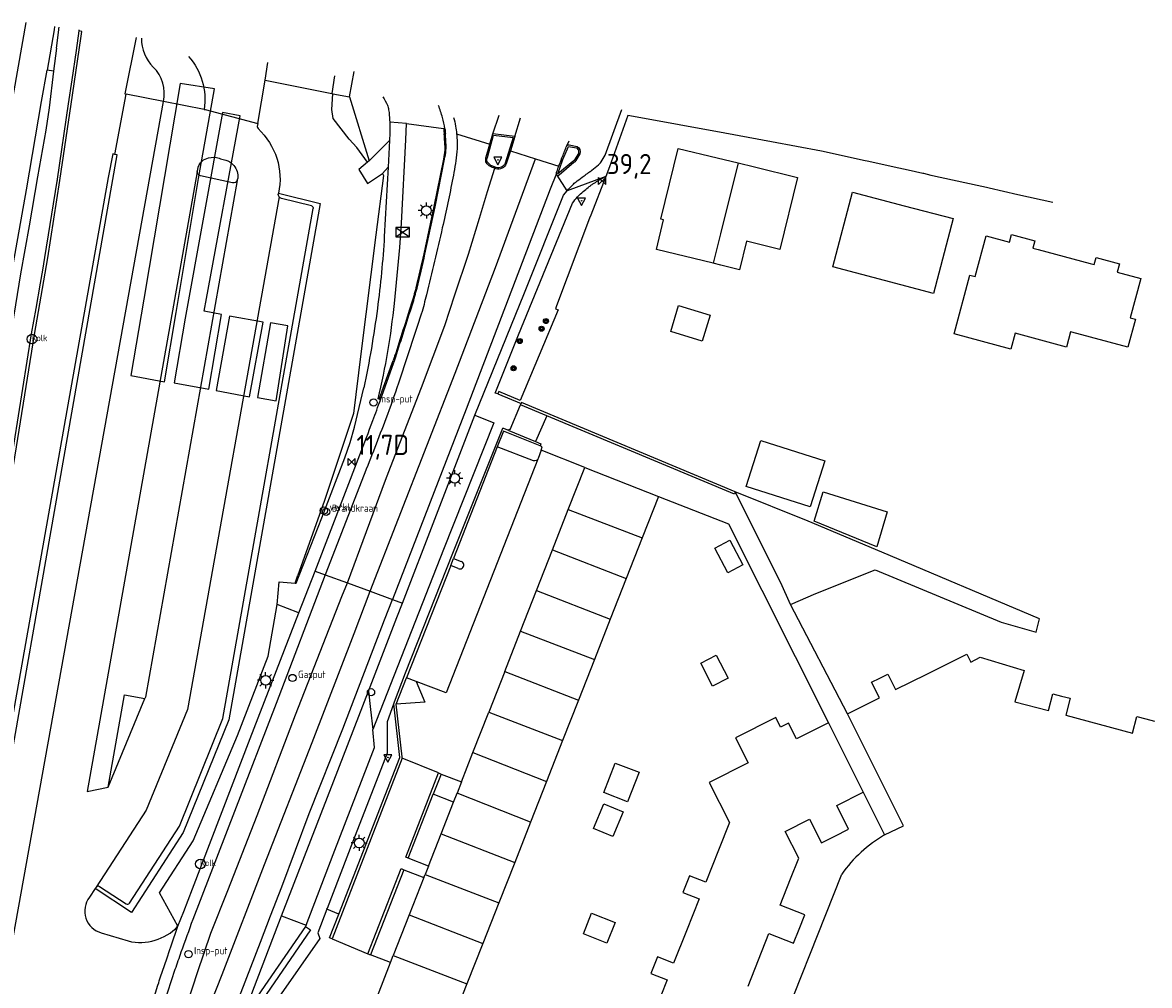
# Model space of a CAD drawing. Extents: x 167690 to 168394, y 440139 to 441022.
# Tile 14 of 15: x 168097 to 168237, y 440879 to 440999. Entities that reach past the tile are written whole.
import ezdxf

# ---------------------------------------------------------------- set-up
doc = ezdxf.new("R2010")
doc.units = 0
doc.header["$LTSCALE"] = 4
doc.layers.get('0').update_dxf_attribs({"linetype": 'CONTINUOUS'})
for name, color, linetype in [('G_BTD', 3, 'CONTINUOUS'), ('G_OBWUPP1', 2, 'ByLayer'), ('G_OTD', 32, 'CONTINUOUS'), ('G_OWG', 6, 'CONTINUOUS'), ('G_PND', 1, 'CONTINUOUS'), ('G_WGD', 7, 'CONTINUOUS'), ('G_WGI', 1, 'CONTINUOUS'), ('LWGI', 7, 'CONTINUOUS'), ('PPALHM', 10, 'CONTINUOUS'), ('PVGO', 102, 'CONTINUOUS')]:
    doc.layers.add(name, color=color, linetype=linetype)
for name, color, linetype, true_color in [('PBRD', 7, 'CONTINUOUS', 0xbd2877), ('PKST', 7, 'CONTINUOUS', 0xbd2877), ('PPAL', 7, 'CONTINUOUS', 0xbd2877), ('PPUT', 7, 'CONTINUOUS', 0xbd2877)]:
    doc.layers.add(name, color=color, linetype=linetype, true_color=true_color)
doc.styles.add('ISO', font='ISO')

# ---------------------------------------------------------------- blocks, each defined once
blk = doc.blocks.new('verkeersbord')
at = {"color": 0}
for p, q in [((0.5, 0.32), (-0.5, 0.32)), ((-0.5, 0.32), (0, -0.6)), ((0, -0.6), (0.5, 0.32))]:
    blk.add_line(p, q, dxfattribs=at)
blk = doc.blocks.new('verkeersbord-pl')
at = {"linetype": 'Continuous'}
blk.add_circle((0, 0), 0.03, dxfattribs=at)
blk = doc.blocks.new('schk.dwg')
for p, q in [((0.86, 0.56), (-0.86, 0.56)), ((-0.86, 0.56), (-0.86, -0.56)), ((0.86, -0.56), (0.86, 0.56)), ((-0.86, -0.56), (0.86, -0.56))]:
    blk.add_line(p, q)
at = {"linetype": 'Continuous'}
for p, q in [((-0.86, 0.56), (0.86, -0.56)), ((-0.86, -0.56), (0.86, 0.56))]:
    blk.add_line(p, q, dxfattribs=at)
blk = doc.blocks.new('lichtmast')
at = {"color": 0}
for p, q in [((-0.6, 0), (-1, 0)), ((-0.71, 0.71), (-0.42, 0.42)), ((0, 0.6), (0, 1)), ((0.42, 0.42), (0.71, 0.71)), ((0.6, 0), (1, 0)), ((-0.42, -0.42), (-0.71, -0.71)), ((0, -0.6), (0, -1)), ((0.42, -0.42), (0.71, -0.71))]:
    blk.add_line(p, q, dxfattribs=at)
blk.add_circle((0, 0), 0.6, dxfattribs=at)
blk = doc.blocks.new('brandkraan')
at = {"color": 0}
blk.add_circle((0, 0), 0.45, dxfattribs=at)
at = {"color": 0, "style": 'ISO'}
blk.add_attdef('BRANDKRAAN', (0.7, 0), '', height=0.9, dxfattribs=at)
blk = doc.blocks.new('verklikker')
at = {"color": 0}
blk.add_circle((0, 0), 0.45, dxfattribs=at)
at = {"color": 0, "style": 'ISO'}
blk.add_attdef('VERKLIKKER', (0.7, 0), '', height=0.9, dxfattribs=at)
blk = doc.blocks.new('kilometerpaal')
at = {"color": 0}
for p, q in [((-0.44, 0.44), (0.44, -0.44)), ((-0.44, -0.44), (-0.44, 0.44)), ((0.44, 0.44), (-0.44, -0.44)), ((0.44, -0.44), (0.44, 0.44))]:
    blk.add_line(p, q, dxfattribs=at)
at = {"color": 0, "style": 'ISO'}
blk.add_attdef('KILOMETERPAAL', (0.59, 0.87), '', height=2.5, dxfattribs=at)
blk = doc.blocks.new('klok')
at = {"color": 0}
blk.add_circle((0, 0), 0.45, dxfattribs=at)
at = {"style": 'ISO'}
blk.add_attdef('KLOK', (0.7, 0), '', height=0.9, dxfattribs=at)
blk = doc.blocks.new('verkeersteller')
at = {"color": 0}
blk.add_circle((0, 0), 0.45, dxfattribs=at)
blk = doc.blocks.new('afsl-gas')
at = {"color": 0}
blk.add_circle((0, 0), 0.45, dxfattribs=at)
at = {"color": 0, "style": 'ISO'}
blk.add_attdef('AFSL-GAS', (0.7, 0), '', height=0.9, dxfattribs=at)
blk = doc.blocks.new('kolk')
at = {"color": 0}
blk.add_circle((0, 0), 0.6, dxfattribs=at)
at = {"color": 0, "linetype": 'Continuous', "style": 'ISO'}
blk.add_attdef('KOLK', (-0.04, -0.26), '', height=0.8, dxfattribs=at)
blk = doc.blocks.new('boom')
at = {"color": 0}
for radius in [0.315, 0.225, 0.135]:
    blk.add_circle((0, 0), radius, dxfattribs=at)

msp = doc.modelspace()

# ---------------------------------------------------------------- linework, layer by layer
at = {"layer": 'G_BTD', "linetype": 'Continuous', "transparency": 33554687}
for points in [[(168139.975, 440981.198), (168138.649, 440983.022), (168137.676, 440984.069), (168135.697, 440986.599), (168135.548, 440987.73), (168135.664, 440989.684)], [(168161.361, 440945.985), (168156.825, 440947.838), (168156.059, 440945.888)], [(168150.274, 440931.163), (168150.619, 440932.041)], [(168116.425, 440886.393), (168114.137, 440890.528), (168118.327, 440897.01), (168123.841, 440910.071), (168127.616, 440919.896), (168128.767, 440926.3)], [(168143.512, 440913.948), (168144.795, 440917.214)], [(168136.395, 440887.922), (168143.973, 440907.318), (168143.209, 440913.985)]]:
    msp.add_lwpolyline(points, dxfattribs=at)
at = {"layer": 'G_OBWUPP1', "transparency": 33554687}
for points in [[(168116.726, 440990.952), (168112.196, 440964.195), (168110.586, 440954.72), (168114.78, 440953.947), (168116.234, 440962.565), (168118.988, 440979.159), (168120.957, 440990.299), (168116.726, 440990.952)], [(168120.257, 440953.051), (168121.825, 440962.284), (168119.698, 440962.717), (168119.982, 440964.263), (168124.152, 440986.926), (168121.979, 440987.359), (168117.335, 440961.833), (168115.974, 440953.831), (168120.257, 440953.051)], [(168122.835, 440962.094), (168121.178, 440952.868), (168125.326, 440952.076), (168127.01, 440961.366), (168122.835, 440962.094)], [(168130.07, 440960.904), (168127.916, 440961.273), (168126.322, 440951.998), (168128.606, 440951.574), (168130.07, 440960.904)]]:
    msp.add_lwpolyline(points, dxfattribs=at)
at = {"layer": 'G_OTD', "linetype": 'Continuous', "transparency": 33554687}
for points in [[(168206.533, 440975.791), (168212.606, 440974.196), (168210.17, 440964.914), (168204.082, 440966.513), (168197.682, 440968.193), (168200.118, 440977.475), (168206.533, 440975.791)], [(168215.338, 440966.996), (168216.704, 440972.065), (168219.612, 440971.28), (168219.861, 440972.204), (168222.751, 440971.425), (168222.511, 440970.535), (168223.152, 440970.362), (168229.631, 440968.615), (168230.117, 440968.484), (168230.355, 440969.367), (168233.233, 440968.591), (168232.955, 440967.558), (168235.903, 440966.763), (168234.586, 440961.878), (168235.235, 440961.703), (168234.304, 440958.242), (168227.327, 440960.118), (168227.19, 440960.155), (168226.661, 440958.234), (168220.313, 440959.982), (168219.78, 440958), (168212.741, 440959.897), (168214.701, 440967.168), (168215.338, 440966.996)], [(168185.587, 440940.3), (168159.055, 440951.368), (168159.006, 440951.25)], [(168196.688, 440944.139), (168194.878, 440938.451), (168186.936, 440940.979), (168188.746, 440946.667), (168196.688, 440944.139)], [(168192.417, 440926.308), (168195.578, 440927.682), (168202.955, 440930.639), (168218.585, 440924.14), (168222.912, 440922.876), (168223.345, 440924.547), (168203.778, 440932.797), (168194.615, 440936.66), (168185.587, 440940.3)], [(168204.414, 440937.802), (168203.126, 440933.487), (168195.39, 440936.674), (168196.508, 440940.296), (168204.414, 440937.802)], [(168184.644, 440930.254), (168183.038, 440933.327), (168184.898, 440934.3), (168186.505, 440931.227), (168184.644, 440930.254)], [(168182.77, 440916.174), (168181.297, 440919.039), (168183.216, 440920.026), (168184.689, 440917.161), (168182.77, 440916.174)], [(168199.489, 440912.759), (168203.472, 440914.753), (168202.503, 440916.689), (168203.515, 440917.195), (168204.517, 440917.696), (168205.481, 440915.762), (168209.333, 440917.676), (168214.312, 440920.15), (168214.81, 440919.147), (168215.97, 440919.767), (168221.433, 440918.133), (168220.273, 440914.257), (168224.424, 440913.165), (168224.974, 440915.256), (168226.062, 440914.967), (168227.145, 440914.68), (168226.584, 440912.588), (168230.746, 440911.461), (168234.848, 440910.351), (168235.413, 440912.441), (168236.524, 440912.141), (168237.583, 440911.856)], [(168197.141, 440911.642), (168193.162, 440909.658), (168192.198, 440911.59), (168191.204, 440911.093), (168190.601, 440912.291), (168185.626, 440909.789), (168187.192, 440906.676), (168182.343, 440904.253), (168184.849, 440899.27), (168183.491, 440895.85), (168181.91, 440891.867), (168179.914, 440892.66), (168179.5, 440891.619), (168179.087, 440890.579), (168181.086, 440889.791), (168179.514, 440885.818), (168177.936, 440881.829), (168175.938, 440882.62), (168175.526, 440881.577), (168175.115, 440880.537), (168177.114, 440879.748), (168175.549, 440875.775)], [(168170.698, 440906.65), (168173.645, 440905.504), (168172.22, 440901.841), (168169.274, 440902.987), (168170.698, 440906.65)], [(168187.189, 440878.981), (168188.473, 440882.233), (168189.762, 440885.497), (168192.823, 440884.292), (168193.523, 440886.059), (168194.217, 440887.809), (168191.15, 440889.025), (168192.44, 440892.286), (168193.455, 440894.854), (168191.779, 440898.161), (168194.774, 440899.677), (168196.262, 440896.734), (168197.952, 440897.579), (168199.649, 440898.428), (168198.181, 440901.385), (168201.468, 440903.022)], [(168168.014, 440898.542), (168169.296, 440901.597), (168171.675, 440900.599), (168170.392, 440897.543), (168168.014, 440898.542)], [(168147.587, 440778.704), (168148.326, 440780.57), (168148.179, 440780.654), (168152.731, 440792.266), (168166.202, 440826.11), (168166.173, 440826.125), (168166.803, 440827.75), (168172.129, 440825.622), (168198.797, 440892.864)], [(168170.673, 440886.883), (168169.663, 440884.318), (168166.736, 440885.47), (168167.746, 440888.035), (168170.673, 440886.883)]]:
    msp.add_lwpolyline(points, dxfattribs=at)
msp.add_lwpolyline([(168204.117, 440897.743, 0.1079577), (168198.797, 440892.864)], format="xyb", dxfattribs=at)
at = {"layer": 'G_OWG', "linetype": 'Continuous', "transparency": 33554687}
for points in [[(168101.012, 440992.472), (168100.198, 440992.617)], [(168137.719, 440989.32), (168140.141, 440981.365)], [(168142.708, 440986.144), (168142.722, 440985.914)], [(168143.292, 440963.669), (168143.963, 440970.627), (168144.158, 440973.617), (168144.723, 440983.969), (168144.777, 440985.975)], [(168142.535, 440980.592), (168142.038, 440971.983)], [(168141.808, 440979.79), (168141.93, 440979.553), (168141, 440972.173), (168139.14, 440957.412), (168138.21, 440950.031), (168134.563, 440939.097), (168131.324, 440929.951)], [(168169.504, 440979.434), (168167.658, 440974.626), (168167.507, 440974.237), (168163.42, 440963.373), (168163.288, 440962.998), (168163.6, 440962.889), (168158.896, 440951.633), (168156.232, 440952.728), (168156.122, 440952.447)], [(168130.977, 440928.97), (168131.121, 440928.957), (168134.28, 440937.086), (168137.15, 440944.521), (168137.805, 440946.406), (168138.336, 440948.323), (168139.492, 440953.19)], [(168141.42, 440951.775), (168141.266, 440951.833)], [(168141.561, 440951.723), (168141.42, 440951.775)], [(168130.977, 440928.97), (168131.324, 440929.951)], [(168128.767, 440926.3), (168129.008, 440929.137)], [(168129.008, 440929.137), (168130.977, 440928.97)], [(168131.441, 440925.289), (168131.301, 440925.342), (168128.767, 440926.3)]]:
    msp.add_lwpolyline(points, dxfattribs=at)
for points in [[(168142.722, 440985.914, -0.0182866), (168142.737, 440985.095)], [(168142.737, 440985.095, -0.0125223), (168142.682, 440983.896)], [(168142.038, 440971.983, -0.0086755), (168141.687, 440967.497)], [(168141.687, 440967.497, -0.0089348), (168141.179, 440963.027)], [(168141.266, 440951.833, 0.0336244), (168143.292, 440963.669)], [(168141.179, 440963.027, -0.0095204), (168140.432, 440958.092)], [(168140.432, 440958.092, -0.0098219), (168139.492, 440953.19)]]:
    msp.add_lwpolyline(points, format="xyb", dxfattribs=at)
at = {"layer": 'G_PND', "linetype": 'Continuous', "transparency": 33554687}
for points in [[(168182.85, 440968.647), (168175.798, 440970.362), (168176.693, 440974.041), (168176.352, 440974.124), (168178.489, 440982.904), (168183.347, 440981.723), (168185.922, 440981.097)], [(168185.922, 440981.097), (168187.969, 440980.599), (168193.294, 440979.305), (168191.125, 440970.379), (168186.982, 440971.386), (168186.123, 440967.851), (168183.784, 440968.42), (168182.85, 440968.647)], [(168185.922, 440981.097), (168183.757, 440972.322), (168182.85, 440968.647)], [(168182.458, 440962.199), (168181.477, 440959.001), (168177.569, 440960.201), (168178.551, 440963.399), (168182.458, 440962.199)], [(168176.061, 440939.726), (168174.039, 440934.582)], [(168164.867, 440938.126), (168174.039, 440934.582)], [(168174.039, 440934.582), (168172.06, 440929.547)], [(168162.892, 440933.09), (168172.06, 440929.547)], [(168172.06, 440929.547), (168170.081, 440924.512)], [(168160.917, 440928.053), (168170.081, 440924.512)], [(168170.081, 440924.512), (168168.105, 440919.485)], [(168158.945, 440923.026), (168168.105, 440919.485)], [(168168.105, 440919.485), (168166.129, 440914.46)], [(168156.973, 440917.999), (168166.129, 440914.46)], [(168166.129, 440914.46), (168164.154, 440909.435)], [(168155.002, 440912.972), (168164.154, 440909.435)], [(168164.154, 440909.435), (168162.159, 440904.359)], [(168153.03, 440907.945), (168162.159, 440904.359)], [(168162.159, 440904.359), (168160.181, 440899.326)], [(168160.181, 440899.326), (168151.06, 440902.922)], [(168160.181, 440899.326), (168158.217, 440894.33)], [(168149.075, 440897.862), (168158.217, 440894.33)], [(168158.217, 440894.33), (168156.238, 440889.295)], [(168147.1, 440892.826), (168156.238, 440889.295)], [(168156.238, 440889.295), (168154.262, 440884.269)], [(168145.128, 440887.799), (168154.262, 440884.269)], [(168154.262, 440884.269), (168152.286, 440879.242)], [(168143.157, 440882.772), (168152.286, 440879.242)], [(168152.286, 440879.242), (168150.311, 440874.218)]]:
    msp.add_lwpolyline(points, dxfattribs=at)
at = {"layer": 'G_WGD', "linetype": 'Continuous', "transparency": 33554687}
for points in [[(168093.933, 440977.792), (168097.606, 440998.52)], [(168101.141, 440998.033), (168101.071, 440997.631), (168100.198, 440992.617)], [(168101.372, 440995.36), (168101.655, 440997.628), (168101.668, 440997.739), (168101.706, 440997.955)], [(168104.155, 440997.616), (168104.144, 440997.475), (168103.791, 440995.058)], [(168111.233, 440996.657), (168109.84, 440989.664), (168110.017, 440989.628)], [(168103.791, 440995.058), (168103.261, 440991.424), (168102.821, 440988.415), (168101.454, 440979.092), (168101.437, 440978.974), (168101.419, 440978.86), (168099.885, 440969.375), (168099.623, 440967.787), (168099.353, 440966.201), (168098.803, 440963.058), (168098.244, 440959.916), (168094.466, 440936.168)], [(168101.372, 440995.36), (168101.012, 440992.472)], [(168127.24, 440991.372), (168127.605, 440993.542)], [(168090.073, 440932.002), (168090.419, 440934.138), (168092.985, 440950.366), (168095.825, 440967.534), (168097.643, 440977.779), (168099.517, 440988.705), (168100.198, 440992.617)], [(168101.012, 440992.472), (168100.449, 440987.957), (168100.064, 440985.182), (168099.023, 440979.375), (168097.99, 440973.312), (168096.888, 440967.357), (168094.111, 440950.193), (168091.575, 440933.934), (168091.261, 440931.829)], [(168126.336, 440985.992), (168127.24, 440991.372)], [(168127.24, 440991.372), (168135.533, 440989.71)], [(168135.869, 440991.918), (168135.533, 440989.71)], [(168137.719, 440989.32), (168138.3, 440992.453)], [(168091.288, 440858.987), (168114.639, 440988.711)], [(168108.601, 440982.165), (168110.017, 440989.628)], [(168114.639, 440988.711), (168110.017, 440989.628)], [(168119.685, 440987.741), (168114.639, 440988.711)], [(168135.533, 440989.71), (168135.664, 440989.684)], [(168135.664, 440989.684), (168137.719, 440989.32)], [(168119.685, 440987.741), (168119.801, 440987.719), (168126.336, 440985.992)], [(168169.438, 440982.079), (168171.514, 440987.738)], [(168126.336, 440985.992), (168126.275, 440985.63)], [(168144.777, 440985.975), (168142.708, 440986.144)], [(168144.777, 440985.975), (168149.399, 440985.364)], [(168155.493, 440984.719), (168156.308, 440987.035)], [(168158.242, 440984.369), (168158.942, 440986.682)], [(168224.987, 440976.199), (168220.655, 440977.148), (168217.063, 440977.983), (168216.899, 440978.017), (168216.734, 440978.052), (168215.583, 440978.322), (168210.044, 440979.508), (168209.872, 440979.551), (168208.995, 440979.773), (168208.861, 440979.807), (168207.02, 440980.213), (168205.866, 440980.446), (168201.961, 440981.319), (168201.715, 440981.374), (168196.301, 440982.566), (168190.066, 440983.712), (168184.285, 440984.78), (168172.955, 440986.851), (168172.272, 440986.97), (168169.96, 440980.62), (168169.504, 440979.434)], [(168149.399, 440985.364), (168149.554, 440985.344)], [(168151.008, 440984.73), (168155.128, 440983.415)], [(168155.128, 440983.415), (168155.493, 440984.719)], [(168158.242, 440984.369), (168155.493, 440984.719)], [(168158.242, 440984.369), (168157.677, 440982.602)], [(168140.141, 440981.365), (168142.682, 440983.896)], [(168142.682, 440983.896), (168142.535, 440980.592)], [(168154.686, 440981.84), (168155.128, 440983.415)], [(168164.681, 440983.214), (168164.971, 440983.859)], [(168164.973, 440983.333), (168165.967, 440983.147)], [(168108.601, 440982.165), (168108.357, 440982.224), (168107.776, 440979.309), (168086.431, 440859.236)], [(168090.728, 440859.308), (168087.378, 440859.958), (168108.901, 440982.093), (168108.601, 440982.165)], [(168121.734, 440981.628), (168122.369, 440981.462)], [(168140.278, 440927.955), (168150.839, 440955.031), (168155.816, 440968.137), (168160.814, 440981.601)], [(168147.085, 440969.796), (168148.338, 440975.676), (168149.517, 440981.55)], [(168157.677, 440982.602), (168157.166, 440981.003)], [(168157.677, 440982.602), (168160.814, 440981.601)], [(168160.814, 440981.601), (168163.688, 440980.684)], [(168166.298, 440982.245), (168165.821, 440981.385), (168165.729, 440981.259), (168165.566, 440981.15), (168163.729, 440979.576)], [(168118.829, 440979.987), (168118.885, 440980.303)], [(168139.975, 440981.198), (168138.898, 440980.277), (168139.959, 440978.545), (168141.808, 440979.79)], [(168140.141, 440981.365), (168139.975, 440981.198)], [(168141.808, 440979.79), (168142.535, 440980.592)], [(168142.805, 440943.353), (168146.636, 440953.261), (168149.545, 440960.954), (168150.796, 440964.758), (168152.488, 440969.78), (168153.852, 440974.254), (168154.838, 440977.551), (168155.743, 440980.439)], [(168155.743, 440980.439), (168155.344, 440980.587)], [(168155.877, 440980.389), (168155.743, 440980.439)], [(168118.829, 440979.987), (168105.173, 440903.114), (168107.785, 440903.663)], [(168123.801, 440978.925), (168112.396, 440914.818), (168112.324, 440914.644)], [(168123.22, 440978.625), (168119.23, 440979.502)], [(168123.801, 440978.925), (168123.847, 440979.183)], [(168163.392, 440979.806), (168163.384, 440979.787), (168162.628, 440977.856), (168152.199, 440950.547), (168143.055, 440926.935)], [(168164.722, 440977.638), (168163.475, 440979.589)], [(168169.504, 440979.434), (168164.722, 440977.638)], [(168169.504, 440979.434), (168168.542, 440978.877)], [(168128.916, 440977.338), (168134.086, 440976.053), (168122.743, 440911.994), (168117.09, 440898.024), (168110.664, 440888.121), (168106.15, 440891.069)], [(168128.916, 440977.338), (168128.903, 440977.291)], [(168153.289, 440949.799), (168159.417, 440964.979), (168164.285, 440977.088), (168164.722, 440977.638)], [(168128.988, 440976.888), (168117.604, 440913.284), (168112.491, 440900.814), (168106.278, 440891.266)], [(168132.998, 440975.773), (168129.27, 440976.699)], [(168156.122, 440952.447), (168155.793, 440952.555), (168158.707, 440959.788), (168162.741, 440969.664), (168165.402, 440976.131)], [(168110.425, 440889.275), (168116.615, 440898.813), (168122.021, 440912.173), (168133.221, 440975.429)], [(168141.561, 440951.723), (168143.176, 440956.218), (168143.292, 440956.544)], [(168156.122, 440952.447), (168159.006, 440951.25)], [(168157.549, 440948.058), (168157.657, 440948.015), (168158.941, 440951.094)], [(168158.941, 440951.094), (168159.006, 440951.25)], [(168162.198, 440949.735), (168158.941, 440951.094)], [(168153.289, 440949.799), (168155.629, 440948.847), (168149.382, 440933.123), (168140.617, 440910.803)], [(168144.285, 440926.483), (168148.298, 440936.89), (168153.289, 440949.799)], [(168162.198, 440949.735), (168160.789, 440946.525)], [(168185.587, 440940.3), (168185.473, 440940.027), (168162.198, 440949.735)], [(168143.209, 440913.985), (168143.3, 440914.237), (168144.684, 440917.838), (168150.554, 440932.679), (168156.735, 440948.2)], [(168157.479, 440947.892), (168156.735, 440948.2)], [(168157.479, 440947.892), (168157.549, 440948.058)], [(168157.479, 440947.892), (168160.789, 440946.525)], [(168156.059, 440945.888), (168150.619, 440932.041)], [(168160.562, 440944.151), (168156.059, 440945.888)], [(168160.789, 440946.525), (168161.469, 440946.244), (168161.361, 440945.985)], [(168161.495, 440945.471), (168161.114, 440944.453), (168161.08, 440944.367)], [(168161.495, 440945.471), (168161.644, 440945.869), (168161.361, 440945.985)], [(168166.905, 440943.321), (168161.495, 440945.471)], [(168133.442, 440930.467), (168139.017, 440944.896)], [(168161.08, 440944.367), (168149.702, 440915.369), (168145.985, 440916.775)], [(168137.464, 440928.989), (168142.207, 440941.751), (168142.805, 440943.353)], [(168164.867, 440938.126), (168166.905, 440943.321)], [(168166.905, 440943.321), (168176.061, 440939.726)], [(168139.441, 440942.224), (168135.366, 440931.681), (168134.721, 440929.997)], [(168176.061, 440939.726), (168184.758, 440936.31), (168197.141, 440911.642)], [(168192.417, 440926.308), (168191.242, 440929.016), (168185.587, 440940.3)], [(168162.892, 440933.09), (168164.867, 440938.126)], [(168160.917, 440928.053), (168162.892, 440933.09)], [(168150.274, 440931.163), (168144.795, 440917.214)], [(168151.194, 440930.791), (168150.274, 440931.163)], [(168150.619, 440932.041), (168151.592, 440931.672)], [(168134.721, 440929.997), (168128.614, 440914.042), (168118.282, 440887.241)], [(168131.441, 440925.289), (168133.442, 440930.467)], [(168133.442, 440930.467), (168134.721, 440929.997)], [(168134.721, 440929.997), (168137.464, 440928.989)], [(168112.88, 440860.692), (168113.859, 440864.389), (168115.897, 440871.507), (168118.867, 440880.658), (168120.52, 440885.559), (168122.616, 440890.837), (168126.277, 440900.144), (168131.03, 440912.647), (168136.781, 440927.324), (168137.464, 440928.989)], [(168137.464, 440928.989), (168140.278, 440927.955)], [(168114.178, 440860.426), (168115.823, 440865.006), (168118.731, 440872.335), (168121.936, 440880.403), (168127.171, 440894.074), (168133.088, 440909.212), (168138.286, 440922.74), (168140.278, 440927.955)], [(168140.278, 440927.955), (168143.055, 440926.935)], [(168158.945, 440923.026), (168160.917, 440928.053)], [(168117.167, 440859.815), (168117.47, 440860.645), (168118.622, 440863.623), (168119.978, 440867.311), (168122.585, 440873.901), (168124.26, 440878.225), (168126.675, 440884.432), (168127.935, 440887.682), (168129.313, 440891.303), (168132.725, 440900.403), (168136.884, 440910.878), (168142.052, 440924.423), (168143.055, 440926.935)], [(168140.078, 440915.573), (168143.605, 440924.72), (168144.285, 440926.483)], [(168143.055, 440926.935), (168144.285, 440926.483)], [(168199.489, 440912.759), (168192.417, 440926.308)], [(168116.425, 440886.393), (168117.176, 440888.247), (168118.253, 440891.041), (168125.407, 440909.708), (168131.441, 440925.289)], [(168156.973, 440917.999), (168158.945, 440923.026)], [(168145.985, 440916.775), (168144.795, 440917.214)], [(168156.973, 440917.999), (168155.002, 440912.972)], [(168145.985, 440916.775), (168147.068, 440914.217), (168143.512, 440913.948)], [(168107.785, 440903.663), (168109.801, 440915.112), (168112.324, 440914.644)], [(168107.785, 440903.663), (168112.324, 440914.644)], [(168129.278, 440887.675), (168135.778, 440904.436), (168140.078, 440915.573)], [(168140.078, 440915.573), (168140.308, 440913.31), (168140.617, 440910.803)], [(168134.922, 440888.502), (168134.98, 440888.654), (168138.192, 440896.97), (168142.442, 440907.933), (168142.427, 440911.818), (168143.209, 440913.985)], [(168144.27, 440907.247), (168144.248, 440907.439), (168143.512, 440913.948)], [(168153.03, 440907.945), (168155.002, 440912.972)], [(168197.141, 440911.642), (168201.468, 440903.022)], [(168204.117, 440897.743), (168206.438, 440898.867), (168203.797, 440904.148), (168199.489, 440912.759)], [(168132.325, 440886.549), (168135.711, 440895.316), (168140.838, 440908.595), (168140.617, 440910.803)], [(168151.601, 440904.301), (168153.03, 440907.945)], [(168144.27, 440907.247), (168135.552, 440884.851)], [(168148.756, 440905.45), (168144.27, 440907.247)], [(168145.017, 440894.84), (168144.695, 440894.968), (168148.756, 440905.45)], [(168149.091, 440905.287), (168148.114, 440902.781)], [(168148.756, 440905.45), (168149.091, 440905.287)], [(168149.091, 440905.287), (168151.601, 440904.301)], [(168151.601, 440904.301), (168151.06, 440902.922)], [(168145.017, 440894.84), (168148.114, 440902.781)], [(168150.618, 440901.795), (168148.114, 440902.781)], [(168149.075, 440897.862), (168150.618, 440901.795)], [(168150.618, 440901.795), (168151.06, 440902.922)], [(168201.468, 440903.022), (168204.117, 440897.743)], [(168147.506, 440893.862), (168149.075, 440897.862)], [(168147.506, 440893.862), (168145.017, 440894.84)], [(168139.988, 440883), (168144.133, 440893.552), (168144.443, 440893.419)], [(168144.443, 440893.419), (168140.321, 440882.866)], [(168144.443, 440893.419), (168146.947, 440892.436)], [(168147.506, 440893.862), (168147.1, 440892.826)], [(168146.947, 440892.436), (168145.128, 440887.799)], [(168146.947, 440892.436), (168147.1, 440892.826)], [(168106.15, 440891.069), (168105.455, 440890)], [(168106.278, 440891.266), (168106.15, 440891.069)], [(168106.694, 440891.353), (168110.01, 440889.187)], [(168134.922, 440888.502), (168133.811, 440885.567), (168134.024, 440884.878), (168128.96, 440877.604), (168128.348, 440876.553), (168128.287, 440876.396)], [(168136.395, 440887.922), (168134.922, 440888.502)], [(168135.552, 440884.851), (168135.245, 440884.978), (168136.395, 440887.922)], [(168123.981, 440873.842), (168129.278, 440887.675)], [(168129.278, 440887.675), (168132.325, 440886.549)], [(168132.325, 440886.549), (168132.246, 440886.389)], [(168145.128, 440887.799), (168143.157, 440882.772)], [(168106.931, 440885.581), (168110.275, 440884.575)], [(168114.122, 440879.616), (168114.29, 440880.122), (168114.758, 440881.547), (168115.082, 440882.502), (168115.38, 440883.384), (168115.58, 440883.974), (168116.425, 440886.393)], [(168132.246, 440886.389), (168132.888, 440885.939), (168126.914, 440877.275), (168126.288, 440877.729)], [(168132.246, 440886.389), (168126.288, 440877.729)], [(168135.552, 440884.851), (168139.988, 440883)], [(168139.988, 440883), (168140.321, 440882.866)], [(168142.81, 440881.888), (168140.321, 440882.866)], [(168142.81, 440881.888), (168143.157, 440882.772)], [(168116.07, 440881.019), (168115.13, 440878.207), (168114.025, 440874.893)], [(168141.185, 440877.745), (168142.81, 440881.888)], [(168110.99, 440869.431), (168111.354, 440870.562), (168111.798, 440872.093), (168112.251, 440873.622), (168112.713, 440875.148), (168113.184, 440876.671), (168113.959, 440879.113), (168114.053, 440879.399), (168114.122, 440879.616)]]:
    msp.add_lwpolyline(points, dxfattribs=at)
for points in [[(168111.91, 440996.562, 0.2003389), (168113.377, 440992.999)], [(168117.758, 440994.324, -0.221628), (168119.685, 440987.741)], [(168114.639, 440988.711, 0.255309), (168113.377, 440992.999)], [(168141.875, 440989.32, -0.0301634), (168142.415, 440988.264)], [(168142.415, 440988.264, -0.0596515), (168142.58, 440987.71)], [(168142.58, 440987.71, -0.0191454), (168142.625, 440987.35)], [(168142.625, 440987.35, -0.0044289), (168142.708, 440986.144)], [(168149.257, 440986.735, 0.0270725), (168148.755, 440988.23)], [(168149.554, 440985.344, 0.0308864), (168149.257, 440986.735)], [(168150.625, 440986.741, -0.0370012), (168150.885, 440985.664)], [(168126.275, 440985.63, 0.2568515), (168126.371, 440985.357)], [(168126.371, 440985.357, -0.264265), (168128.916, 440977.338)], [(168149.554, 440985.344, -0.0181121), (168149.623, 440984.732)], [(168149.707, 440983.328, 0.0085165), (168149.623, 440984.732)], [(168150.885, 440985.664, -0.0139585), (168151.008, 440984.73)], [(168151.008, 440984.73, -0.0179924), (168151.081, 440983.675)], [(168149.686, 440982.677, 0.038412), (168149.707, 440983.328)], [(168151.081, 440983.675, -0.0399517), (168151.008, 440982.098)], [(168164.079, 440981.718, -0.0030291), (168164.619, 440983.086)], [(168164.619, 440983.086, -0.0314416), (168164.681, 440983.214)], [(168164.74, 440983.287, 0.0615256), (168164.681, 440983.214)], [(168164.74, 440983.287, -0.0779729), (168164.826, 440983.344)], [(168164.826, 440983.344, -0.1188009), (168164.886, 440983.355)], [(168164.886, 440983.355, -0.0891701), (168164.973, 440983.333)], [(168165.967, 440983.147, -0.3625289), (168166.298, 440982.245)], [(168119.458, 440981.332, -0.1269908), (168120.218, 440981.733)], [(168120.218, 440981.733, -0.142724), (168121.55, 440981.683)], [(168121.55, 440981.683, 0.0179502), (168121.734, 440981.628)], [(168149.517, 440981.55, 0.0220853), (168149.686, 440982.677)], [(168151.008, 440982.098, -0.0165967), (168150.542, 440979.213)], [(168154.62, 440981.37, -0.0661659), (168154.635, 440981.644)], [(168154.635, 440981.644, -0.0454935), (168154.686, 440981.84)], [(168163.688, 440980.684, -0.0041067), (168164.079, 440981.718)], [(168168.952, 440981.235, 0.0091679), (168169.438, 440982.079)], [(168118.885, 440980.303, -0.1624669), (168119.458, 440981.332)], [(168122.369, 440981.462, -0.1699966), (168123.278, 440980.887)], [(168123.278, 440980.887, 0.0168983), (168123.375, 440980.771)], [(168123.375, 440980.771, -0.2180835), (168123.847, 440979.183)], [(168154.73, 440981.094, -0.1662515), (168154.62, 440981.37)], [(168155.068, 440980.758, -0.0415427), (168154.73, 440981.094)], [(168155.344, 440980.587, -0.0744477), (168155.068, 440980.758)], [(168157.166, 440981.003, -0.393809), (168155.877, 440980.389)], [(168163.453, 440980.039, -0.0018674), (168163.688, 440980.684)], [(168167.389, 440979.901, 0.0054399), (168167.799, 440980.213)], [(168167.799, 440980.213, 0.0033513), (168168.602, 440980.847)], [(168168.602, 440980.847, 0.0813643), (168168.952, 440981.235)], [(168119.23, 440979.502, -0.3521891), (168118.829, 440979.987)], [(168123.801, 440978.925, -0.3755208), (168123.22, 440978.625)], [(168150.542, 440979.213, -0.0078082), (168149.236, 440973.071)], [(168163.403, 440979.701, -0.1422972), (168163.392, 440979.806)], [(168163.392, 440979.806, -0.0473367), (168163.453, 440980.039)], [(168163.475, 440979.589, -0.1083036), (168163.403, 440979.701)], [(168163.475, 440979.589, 0.1801498), (168163.586, 440979.539)], [(168163.729, 440979.576, -0.146119), (168163.586, 440979.539)], [(168165.498, 440978.482, -0.0396554), (168165.947, 440978.866)], [(168165.947, 440978.866, -0.0033765), (168166.815, 440979.487)], [(168166.815, 440979.487, 0.0062371), (168167.389, 440979.901)], [(168167.908, 440978.494, -0.0122776), (168168.542, 440978.877)], [(168128.988, 440976.888, -0.2162071), (168128.903, 440977.291)], [(168164.722, 440977.638, -0.0197184), (168165.498, 440978.482)], [(168166.377, 440977.254, -0.0056686), (168167.048, 440977.824)], [(168167.048, 440977.824, -0.0069799), (168167.603, 440978.276)], [(168167.603, 440978.276, -0.0251159), (168167.908, 440978.494)], [(168129.27, 440976.699, -0.1740671), (168128.988, 440976.888)], [(168165.402, 440976.131, -0.0184973), (168166.004, 440976.882)], [(168166.004, 440976.882, -0.0335552), (168166.377, 440977.254)], [(168132.998, 440975.773, -0.3934059), (168133.221, 440975.429)], [(168149.236, 440973.071, -0.0032374), (168147.273, 440964.757)], [(168146.102, 440965.573, 0.0073295), (168147.085, 440969.796)], [(168145.529, 440963.546, 0.0153241), (168146.102, 440965.573)], [(168147.273, 440964.757, -0.0117289), (168146.631, 440962.359)], [(168143.467, 440957.064, 0.0006495), (168145.529, 440963.546)], [(168146.631, 440962.359, -0.0090477), (168146.464, 440961.824)], [(168146.464, 440961.824, -0.0006338), (168143.793, 440953.774)], [(168143.292, 440956.544, 0.0097999), (168143.467, 440957.064)], [(168143.793, 440953.774, -0.0094509), (168142.227, 440949.36)], [(168140.62, 440949.152, 0.0027777), (168141.561, 440951.723)], [(168142.227, 440949.36, -0.0058668), (168139.441, 440942.224)], [(168139.017, 440944.896, 0.0015954), (168140.62, 440949.152)], [(168161.08, 440944.367, -0.3626644), (168160.562, 440944.151)], [(168151.194, 440930.791, 1.0559868), (168151.592, 440931.672)], [(168106.278, 440891.266, -0.4138847), (168106.694, 440891.353)], [(168105.455, 440890, 0.5313922), (168106.931, 440885.581)], [(168110.01, 440889.187, 0.413742), (168110.425, 440889.275)], [(168118.282, 440887.241, 0.0022713), (168116.813, 440883.173)], [(168110.275, 440884.575, 0.266842), (168116.425, 440886.393)], [(168116.813, 440883.173, 0.0043064), (168116.07, 440881.019)]]:
    msp.add_lwpolyline(points, format="xyb", dxfattribs=at)
at = {"layer": 'G_WGI', "linetype": 'Continuous', "transparency": 33554687}
for points in [[(168149.399, 440985.364), (168149.406, 440985.322)], [(168154.829, 440981.795), (168155.602, 440984.554), (168158.044, 440984.243), (168157.025, 440981.054)], [(168166.138, 440982.686), (168166.142, 440982.29), (168165.636, 440981.49), (168165.553, 440981.375), (168165.448, 440981.282), (168163.573, 440979.762), (168164.202, 440981.522), (168164.887, 440983.121), (168165.873, 440982.983), (168166.138, 440982.686)], [(168164.74, 440983.287), (168164.681, 440983.214)], [(168149.37, 440981.579), (168148.191, 440975.706), (168146.938, 440969.828)], [(168155.926, 440980.531), (168155.388, 440980.732)], [(168141.42, 440951.775), (168143.035, 440956.269), (168143.151, 440956.594)]]:
    msp.add_lwpolyline(points, dxfattribs=at)
for points in [[(168149.406, 440985.322, -0.0166145), (168149.474, 440984.721)], [(168149.557, 440983.322, 0.0077929), (168149.474, 440984.721)], [(168149.557, 440983.322, -0.0381678), (168149.537, 440982.693)], [(168149.537, 440982.693, -0.020719), (168149.37, 440981.579)], [(168154.769, 440981.379, -0.1009419), (168154.829, 440981.795)], [(168154.845, 440981.191, -0.1593386), (168154.769, 440981.379)], [(168155.164, 440980.873, -0.0455234), (168154.845, 440981.191)], [(168155.388, 440980.732, -0.0680876), (168155.164, 440980.873)], [(168157.025, 440981.054, -0.3914315), (168155.926, 440980.531)], [(168146.938, 440969.828, -0.0076153), (168145.956, 440965.61)], [(168145.956, 440965.61, -0.015845), (168145.386, 440963.591)], [(168145.386, 440963.591, -0.000605), (168143.324, 440957.11)], [(168143.324, 440957.11, -0.0063947), (168143.151, 440956.594)]]:
    msp.add_lwpolyline(points, format="xyb", dxfattribs=at)
at = {"layer": 'LWGI', "transparency": 33554687}
for points in [[(168104.371, 440996.542), (168104.495, 440997.391), (168104.144, 440997.477)], [(168094.82, 440936.098), (168098.654, 440959.798), (168100.28, 440969.322), (168101.802, 440978.905), (168103.185, 440988.397), (168104.371, 440996.542)]]:
    msp.add_lwpolyline(points, dxfattribs=at)

# ---------------------------------------------------------------- block references
at = {"layer": 'PBRD', "transparency": 33554687}
for p in [(168156.135, 440981.484), (168166.519, 440976.401), (168142.485, 440907.347)]:
    msp.add_blockref('verkeersbord', p, dxfattribs=at)
msp.add_blockref('verklikker', (168134.539, 440937.97), dxfattribs=at).add_auto_attribs({'VERKLIKKER': 'verkl '})
at = {"layer": 'PKST', "transparency": 33554687}
msp.add_blockref('schk.dwg', (168144.31, 440972.513), dxfattribs=at)
at = {"layer": 'PPAL', "transparency": 33554687}
for name, p in [('verkeersbord-pl', (168156.135, 440981.484)), ('lichtmast', (168147.258, 440975.192)), ('verkeersbord-pl', (168166.519, 440976.401)), ('lichtmast', (168150.775, 440941.977)), ('lichtmast', (168127.32, 440916.918)), ('verkeersteller', (168140.389, 440915.433)), ('verkeersbord-pl', (168142.485, 440907.347)), ('lichtmast', (168138.926, 440896.742))]:
    msp.add_blockref(name, p, dxfattribs=at)
at = {"layer": 'PPALHM', "transparency": 33554687}
for p, values in [((168169.066, 440978.851), {'KILOMETERPAAL': '39,2'}), ((168138, 440944), {'KILOMETERPAAL': '11,7D'})]:
    msp.add_blockref('kilometerpaal', p, dxfattribs=at).add_auto_attribs(values)
at = {"layer": 'PPUT', "transparency": 33554687}
for name, p, values in [('kolk', (168098.315, 440959.243), {'KOLK': 'Kolk'}), ('klok', (168140.71, 440951.383), {'KLOK': 'Insp-put'}), ('brandkraan', (168134.831, 440937.826), {'BRANDKRAAN': 'Brandkraan'}), ('afsl-gas', (168130.648, 440917.203), {'AFSL-GAS': 'Gasput'}), ('kolk', (168119.229, 440894.128), {'KOLK': 'Kolk'}), ('klok', (168117.744, 440882.932), {'KLOK': 'Insp-put'})]:
    msp.add_blockref(name, p, dxfattribs=at).add_auto_attribs(values)
at = {"layer": 'PVGO', "transparency": 33554687}
for p in [(168161.554, 440960.535), (168162.099, 440961.48), (168158.84, 440959.007), (168158.075, 440955.63)]:
    msp.add_blockref('boom', p, dxfattribs=at)

doc.saveas('drawing.dxf')
